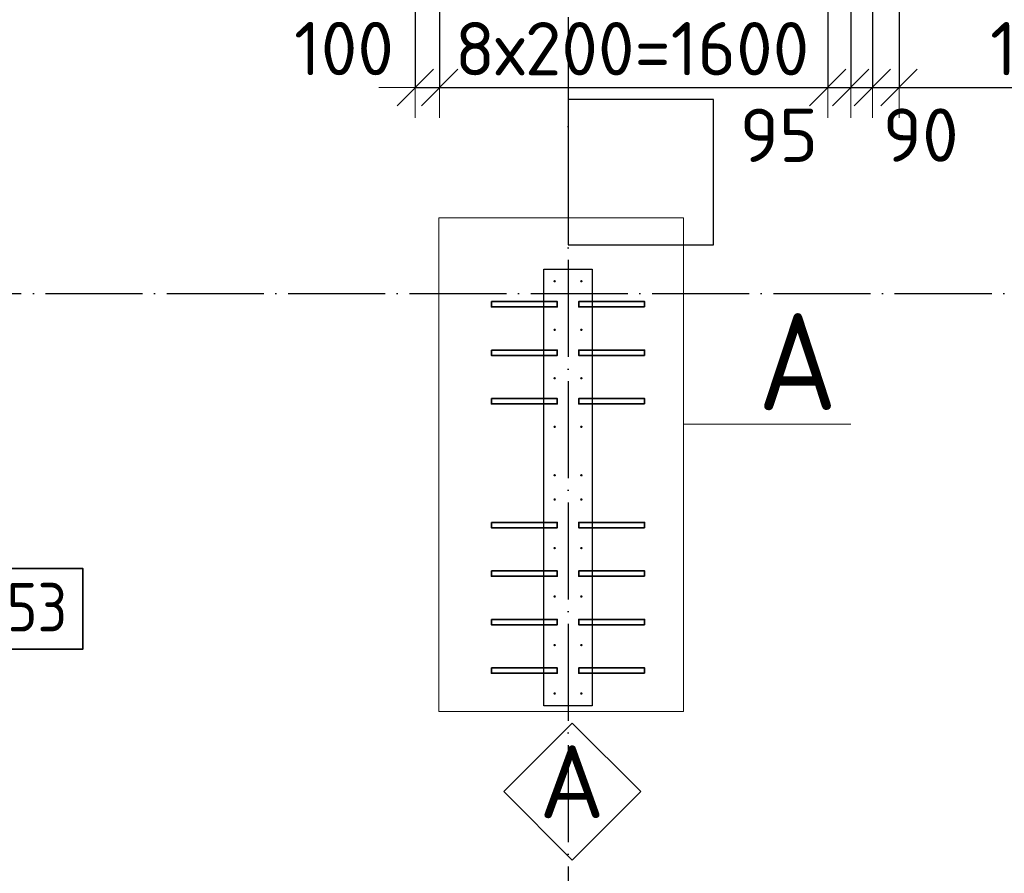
# Model space of a CAD drawing. Header units: millimetres. Extents: x 123094 to 184385, y 26948 to 48500.
# Tile 78 of 108: x 154600 to 158659, y 34309 to 37829. Entities that reach past the tile are written whole.
import ezdxf

# ---------------------------------------------------------------- set-up
doc = ezdxf.new("R2010")
doc.units = ezdxf.units.MM
doc.header["$PDMODE"] = 65
doc.linetypes.add('______11', pattern=[500, 400, -50, 0, -50])
doc.linetypes.add('______5', pattern=[1100, 800, -100, 100, -100])
for name, color, linetype, lineweight in [('Standard', 7, 'Continuous', 25), ('Арм.стержн. Выпуски', 180, 'Continuous', 35), ('Колонна (1)', 7, 'Continuous', 35), ('Размерная линия_ общее', 7, 'Continuous', 13), ('Фундамент_ общее', 7, 'Continuous', 35)]:
    doc.layers.add(name, color=color, linetype=linetype, lineweight=lineweight)
doc.layers.add('Осевая линия_ общее', color=7, linetype='______5', lineweight=13, true_color=0xa0a0a0)
doc.styles.add('ISOCPEUR', font='ISOCPEUR')
doc.dimstyles.new('DIMSTYLE_3', dxfattribs={"dimtxt": 220, "dimasz": 250, "dimexe": 0, "dimexo": 0, "dimgap": 110, "dimtad": 2, "dimdec": 0, "dimrnd": 5, "dimzin": 12, "dimdsep": 46, "dimtxsty": 'ISOCPEUR', "dimblk1": 'ALL_ML_STRICH', "dimblk2": 'ALL_ML_STRICH', "dimsah": 1, "dimcen": 0, "dimclrd": 7, "dimclre": 256, "dimclrt": 7, "dimadec": 0, "dimazin": 0, "dimtfac": 1, "dimtdec": 0, "dimtix": 1, "dimtmove": 2, "dimatfit": 3, "dimfxl": 0, "dimtzin": 0, "dimlwd": 0, "dimlwe": -3, "dimarcsym": 0})
doc.dimstyles.new('DIMSTYLE_5', dxfattribs={"dimtxt": 220, "dimasz": 250, "dimexe": 0, "dimexo": 0, "dimgap": 110, "dimtad": 2, "dimdec": 0, "dimrnd": 5, "dimzin": 12, "dimdsep": 46, "dimtxsty": 'ISOCPEUR', "dimblk1": 'ALL_ML_STRICH', "dimblk2": 'ALL_ML_STRICH', "dimsah": 1, "dimcen": 0, "dimclrd": 7, "dimclre": 256, "dimclrt": 7, "dimadec": 0, "dimazin": 0, "dimtfac": 1, "dimtdec": 0, "dimtix": 1, "dimtmove": 2, "dimatfit": 3, "dimfxl": 0, "dimtvp": 1.2, "dimtzin": 0, "dimlwd": 0, "dimlwe": -3, "dimarcsym": 0})
doc.dimstyles.new('DIMSTYLE_7', dxfattribs={"dimtxt": 220, "dimasz": 250, "dimexe": 0, "dimexo": 0, "dimgap": 110, "dimtad": 0, "dimdec": 0, "dimrnd": 5, "dimzin": 12, "dimdsep": 46, "dimtxsty": 'ISOCPEUR', "dimblk1": 'ALL_ML_STRICH', "dimblk2": 'ALL_ML_STRICH', "dimsah": 1, "dimcen": 0, "dimclrd": 7, "dimclre": 256, "dimclrt": 7, "dimadec": 0, "dimazin": 0, "dimtfac": 1, "dimtdec": 0, "dimtix": 1, "dimtmove": 2, "dimatfit": 3, "dimfxl": 0, "dimtvp": 1.2, "dimtzin": 0, "dimlwd": 0, "dimlwe": -3, "dimarcsym": 0})

# ---------------------------------------------------------------- blocks, each defined once
blk = doc.blocks.new('ALL_ML_STRICH')
at = {"color": 0, "linetype": 'ByBlock', "lineweight": -2}
for p, q in [((0, -0.5), (0, 0.5)), ((-0.3, -0.3), (0.3, 0.3)), ((-1, 0), (0.5, 0))]:
    blk.add_line(p, q, dxfattribs=at)
blk = doc.blocks.new('*D455')
at = {"layer": 'DEFPOINTS', "color": 7, "linetype": 'Continuous', "lineweight": 13, "transparency": 33554687}
for p in [(156230, 38500), (156330.5, 38365), (156230, 37549)]:
    blk.add_point(p, dxfattribs=at)
at = {"layer": 'Размерная линия_ общее', "color": 253, "linetype": 'Continuous', "lineweight": -2, "true_color": 0xa0a0a0, "transparency": 33554687}
for p, q in [((156230, 38480), (156230, 37549)), ((156330.5, 38345), (156330.5, 37549))]:
    blk.add_line(p, q, dxfattribs=at)
at = {"layer": 'Размерная линия_ общее', "color": 7, "linetype": 'Continuous', "lineweight": -2, "transparency": 33554687}
blk.add_line((156230, 37549), (156330.5, 37549), dxfattribs=at)
at = {"layer": 'Размерная линия_ общее', "color": 7, "linetype": 'Continuous', "lineweight": 13, "transparency": 33554687, "xscale": 250, "yscale": 250, "zscale": 250}
blk.add_blockref('ALL_ML_STRICH', (156330.5, 37549), dxfattribs=at)
at = {"layer": 'Размерная линия_ общее', "color": 7, "linetype": 'Continuous', "lineweight": 13, "transparency": 33554687, "xscale": 250, "yscale": 250, "zscale": 250, "rotation": 180}
blk.add_blockref('ALL_ML_STRICH', (156230, 37549), dxfattribs=at)
at = {"layer": 'Размерная линия_ общее', "color": 7, "linetype": 'Continuous', "lineweight": 13, "transparency": 33554687, "insert": (155936.4, 37709.7), "char_height": 220, "width": 660, "attachment_point": 5, "style": 'ISOCPEUR'}
blk.add_mtext('\\A1;{100}', dxfattribs=at)
blk = doc.blocks.new('*D456')
at = {"layer": 'DEFPOINTS', "color": 7, "linetype": 'Continuous', "lineweight": 13, "transparency": 33554687}
for p in [(156330.5, 38365), (157930.5, 38365), (156330.5, 37549)]:
    blk.add_point(p, dxfattribs=at)
at = {"layer": 'Размерная линия_ общее', "color": 253, "linetype": 'Continuous', "lineweight": -2, "true_color": 0xa0a0a0, "transparency": 33554687}
for p, q in [((156330.5, 38345), (156330.5, 37549)), ((157930.5, 38345), (157930.5, 37549))]:
    blk.add_line(p, q, dxfattribs=at)
at = {"layer": 'Размерная линия_ общее', "color": 7, "linetype": 'Continuous', "lineweight": -2, "transparency": 33554687}
blk.add_line((156330.5, 37549), (157930.5, 37549), dxfattribs=at)
at = {"layer": 'Размерная линия_ общее', "color": 7, "linetype": 'Continuous', "lineweight": 13, "transparency": 33554687, "xscale": 250, "yscale": 250, "zscale": 250, "rotation": 180}
blk.add_blockref('ALL_ML_STRICH', (156330.5, 37549), dxfattribs=at)
at = {"layer": 'Размерная линия_ общее', "color": 7, "linetype": 'Continuous', "lineweight": 13, "transparency": 33554687, "xscale": 250, "yscale": 250, "zscale": 250}
blk.add_blockref('ALL_ML_STRICH', (157930.5, 37549), dxfattribs=at)
at = {"layer": 'Размерная линия_ общее', "color": 7, "linetype": 'Continuous', "lineweight": 13, "transparency": 33554687, "insert": (156393.5, 37819), "char_height": 220, "width": 11, "attachment_point": 1, "line_spacing_factor": 0.60241, "style": 'ISOCPEUR'}
blk.add_mtext('8х200=1600', dxfattribs=at)
blk = doc.blocks.new('*D457')
at = {"layer": 'DEFPOINTS', "color": 7, "linetype": 'Continuous', "lineweight": 13, "transparency": 33554687}
for p in [(157930.5, 38365), (158025.5, 38365), (157930.5, 37549)]:
    blk.add_point(p, dxfattribs=at)
at = {"layer": 'Размерная линия_ общее', "color": 253, "linetype": 'Continuous', "lineweight": -2, "true_color": 0xa0a0a0, "transparency": 33554687}
for p, q in [((157930.5, 38345), (157930.5, 37549)), ((158025.5, 38345), (158025.5, 37549))]:
    blk.add_line(p, q, dxfattribs=at)
at = {"layer": 'Размерная линия_ общее', "color": 7, "linetype": 'Continuous', "lineweight": -2, "transparency": 33554687}
blk.add_line((157930.5, 37549), (158025.5, 37549), dxfattribs=at)
at = {"layer": 'Размерная линия_ общее', "color": 7, "linetype": 'Continuous', "lineweight": 13, "transparency": 33554687, "xscale": 250, "yscale": 250, "zscale": 250}
blk.add_blockref('ALL_ML_STRICH', (158025.5, 37549), dxfattribs=at)
at = {"layer": 'Размерная линия_ общее', "color": 7, "linetype": 'Continuous', "lineweight": 13, "transparency": 33554687, "xscale": 250, "yscale": 250, "zscale": 250, "rotation": 180}
blk.add_blockref('ALL_ML_STRICH', (157930.5, 37549), dxfattribs=at)
at = {"layer": 'Размерная линия_ общее', "color": 7, "linetype": 'Continuous', "lineweight": 13, "transparency": 33554687, "insert": (157729.5, 37352), "char_height": 220, "width": 440, "attachment_point": 5, "style": 'ISOCPEUR'}
blk.add_mtext('\\A1;{95}', dxfattribs=at)
blk = doc.blocks.new('*D458')
at = {"layer": 'DEFPOINTS', "color": 7, "linetype": 'Continuous', "lineweight": 13, "transparency": 33554687}
for p in [(158025.5, 38365), (158115, 38365), (158025.5, 37549)]:
    blk.add_point(p, dxfattribs=at)
at = {"layer": 'Размерная линия_ общее', "color": 253, "linetype": 'Continuous', "lineweight": -2, "true_color": 0xa0a0a0, "transparency": 33554687}
for p, q in [((158025.5, 38345), (158025.5, 37549)), ((158115, 38345), (158115, 37549))]:
    blk.add_line(p, q, dxfattribs=at)
at = {"layer": 'Размерная линия_ общее', "color": 7, "linetype": 'Continuous', "lineweight": -2, "transparency": 33554687}
blk.add_line((158025.5, 37549), (158115, 37549), dxfattribs=at)
at = {"layer": 'Размерная линия_ общее', "color": 7, "linetype": 'Continuous', "lineweight": 13, "transparency": 33554687, "xscale": 250, "yscale": 250, "zscale": 250}
blk.add_blockref('ALL_ML_STRICH', (158115, 37549), dxfattribs=at)
at = {"layer": 'Размерная линия_ общее', "color": 7, "linetype": 'Continuous', "lineweight": 13, "transparency": 33554687, "xscale": 250, "yscale": 250, "zscale": 250, "rotation": 180}
blk.add_blockref('ALL_ML_STRICH', (158025.5, 37549), dxfattribs=at)
at = {"layer": 'Размерная линия_ общее', "color": 7, "linetype": 'Continuous', "lineweight": 13, "transparency": 33554687, "insert": (158314.1, 37352.9), "char_height": 220, "width": 440, "attachment_point": 5, "style": 'ISOCPEUR'}
blk.add_mtext('\\A1;{90}', dxfattribs=at)
blk = doc.blocks.new('*D459')
at = {"layer": 'DEFPOINTS', "color": 7, "linetype": 'Continuous', "lineweight": 13, "transparency": 33554687}
for p in [(158225, 38865), (158115, 38365), (158115, 37549)]:
    blk.add_point(p, dxfattribs=at)
at = {"layer": 'Размерная линия_ общее', "color": 253, "linetype": 'Continuous', "lineweight": -2, "true_color": 0xa0a0a0, "transparency": 33554687}
for p, q in [((158225, 38845), (158225, 37549)), ((158115, 38345), (158115, 37549))]:
    blk.add_line(p, q, dxfattribs=at)
at = {"layer": 'Размерная линия_ общее', "color": 7, "linetype": 'Continuous', "lineweight": -2, "transparency": 33554687}
blk.add_line((158115, 37549), (158225, 37549), dxfattribs=at)
at = {"layer": 'Размерная линия_ общее', "color": 7, "linetype": 'Continuous', "lineweight": 13, "transparency": 33554687, "xscale": 250, "yscale": 250, "zscale": 250}
blk.add_blockref('ALL_ML_STRICH', (158225, 37549), dxfattribs=at)
at = {"layer": 'Размерная линия_ общее', "color": 7, "linetype": 'Continuous', "lineweight": 13, "transparency": 33554687, "xscale": 250, "yscale": 250, "zscale": 250, "rotation": 180}
blk.add_blockref('ALL_ML_STRICH', (158115, 37549), dxfattribs=at)
at = {"layer": 'Размерная линия_ общее', "color": 7, "linetype": 'Continuous', "lineweight": 13, "transparency": 33554687, "insert": (157870.4, 38061.9), "char_height": 220, "width": 660, "attachment_point": 5, "style": 'ISOCPEUR'}
blk.add_mtext('\\A1;{110}', dxfattribs=at)
blk = doc.blocks.new('*D460')
at = {"layer": 'DEFPOINTS', "color": 7, "linetype": 'Continuous', "lineweight": 13, "transparency": 33554687}
for p in [(158225, 38865), (160625, 38865), (158225, 37549)]:
    blk.add_point(p, dxfattribs=at)
at = {"layer": 'Размерная линия_ общее', "color": 253, "linetype": 'Continuous', "lineweight": -2, "true_color": 0xa0a0a0, "transparency": 33554687}
for p, q in [((158225, 38845), (158225, 37549)), ((160625, 38845), (160625, 37549))]:
    blk.add_line(p, q, dxfattribs=at)
at = {"layer": 'Размерная линия_ общее', "color": 7, "linetype": 'Continuous', "lineweight": -2, "transparency": 33554687}
blk.add_line((158225, 37549), (160625, 37549), dxfattribs=at)
at = {"layer": 'Размерная линия_ общее', "color": 7, "linetype": 'Continuous', "lineweight": 13, "transparency": 33554687, "xscale": 250, "yscale": 250, "zscale": 250, "rotation": 180}
blk.add_blockref('ALL_ML_STRICH', (158225, 37549), dxfattribs=at)
at = {"layer": 'Размерная линия_ общее', "color": 7, "linetype": 'Continuous', "lineweight": 13, "transparency": 33554687, "xscale": 250, "yscale": 250, "zscale": 250}
blk.add_blockref('ALL_ML_STRICH', (160625, 37549), dxfattribs=at)
at = {"layer": 'Размерная линия_ общее', "color": 7, "linetype": 'Continuous', "lineweight": 13, "transparency": 33554687, "insert": (158600, 37819), "char_height": 220, "width": 11, "attachment_point": 1, "line_spacing_factor": 0.60241, "style": 'ISOCPEUR'}
blk.add_mtext('12х200=2400', dxfattribs=at)
blk = doc.blocks.new('СЛОЖНЫЙ_ОБЪЕКТ_2')
at = {"layer": 'Standard', "color": 7, "linetype": 'Continuous', "lineweight": 13, "transparency": 33554687}
blk.add_lwpolyline([(156877.7, 34928.5), (157160.6, 34645.6), (156877.7, 34362.8), (156594.9, 34645.6), (156877.7, 34928.5)], close=True, dxfattribs=at)
at = {"layer": 'Standard', "color": 7, "linetype": 'Continuous', "lineweight": 13, "transparency": 33554687, "insert": (156876.2, 34686.2), "char_height": 300, "width": 392.727, "attachment_point": 5, "style": 'ISOCPEUR'}
blk.add_mtext('\\A1;{\\fISOCPEUR|i0|b0;\\H300.000000;\\W1.000000;\\C7;А}\\P', dxfattribs=at)

msp = doc.modelspace()

# ---------------------------------------------------------------- hatches: boundary and pattern name
at = {"layer": 'Арм.стержн. Выпуски', "linetype": 'Continuous', "lineweight": 35, "transparency": 33554687}
for points in [[(156809.9, 36750), (156809.6, 36751.9), (156808.5, 36753.5), (156806.8, 36754.6), (156804.9, 36755), (156803, 36754.6), (156801.4, 36753.5), (156800.3, 36751.9), (156799.9, 36750), (156800.3, 36748.1), (156801.4, 36746.5), (156803, 36745.4), (156804.9, 36745), (156806.8, 36745.4), (156808.5, 36746.5), (156809.6, 36748.1)], [(156919.9, 36750), (156919.6, 36751.9), (156918.5, 36753.5), (156916.8, 36754.6), (156914.9, 36755), (156913, 36754.6), (156911.4, 36753.5), (156910.3, 36751.9), (156909.9, 36750), (156910.3, 36748.1), (156911.4, 36746.5), (156913, 36745.4), (156914.9, 36745), (156916.8, 36745.4), (156918.5, 36746.5), (156919.6, 36748.1)], [(156809.9, 36550), (156809.6, 36551.9), (156808.5, 36553.5), (156806.8, 36554.6), (156804.9, 36555), (156803, 36554.6), (156801.4, 36553.5), (156800.3, 36551.9), (156799.9, 36550), (156800.3, 36548.1), (156801.4, 36546.5), (156803, 36545.4), (156804.9, 36545), (156806.8, 36545.4), (156808.5, 36546.5), (156809.6, 36548.1)], [(156919.9, 36550), (156919.6, 36551.9), (156918.5, 36553.5), (156916.8, 36554.6), (156914.9, 36555), (156913, 36554.6), (156911.4, 36553.5), (156910.3, 36551.9), (156909.9, 36550), (156910.3, 36548.1), (156911.4, 36546.5), (156913, 36545.4), (156914.9, 36545), (156916.8, 36545.4), (156918.5, 36546.5), (156919.6, 36548.1)], [(156809.9, 36350), (156809.6, 36351.9), (156808.5, 36353.5), (156806.8, 36354.6), (156804.9, 36355), (156803, 36354.6), (156801.4, 36353.5), (156800.3, 36351.9), (156799.9, 36350), (156800.3, 36348.1), (156801.4, 36346.5), (156803, 36345.4), (156804.9, 36345), (156806.8, 36345.4), (156808.5, 36346.5), (156809.6, 36348.1)], [(156919.9, 36350), (156919.6, 36351.9), (156918.5, 36353.5), (156916.8, 36354.6), (156914.9, 36355), (156913, 36354.6), (156911.4, 36353.5), (156910.3, 36351.9), (156909.9, 36350), (156910.3, 36348.1), (156911.4, 36346.5), (156913, 36345.4), (156914.9, 36345), (156916.8, 36345.4), (156918.5, 36346.5), (156919.6, 36348.1)], [(156809.9, 36150), (156809.6, 36151.9), (156808.5, 36153.5), (156806.8, 36154.6), (156804.9, 36155), (156803, 36154.6), (156801.4, 36153.5), (156800.3, 36151.9), (156799.9, 36150), (156800.3, 36148.1), (156801.4, 36146.5), (156803, 36145.4), (156804.9, 36145), (156806.8, 36145.4), (156808.5, 36146.5), (156809.6, 36148.1)], [(156919.9, 36150), (156919.6, 36151.9), (156918.5, 36153.5), (156916.8, 36154.6), (156914.9, 36155), (156913, 36154.6), (156911.4, 36153.5), (156910.3, 36151.9), (156909.9, 36150), (156910.3, 36148.1), (156911.4, 36146.5), (156913, 36145.4), (156914.9, 36145), (156916.8, 36145.4), (156918.5, 36146.5), (156919.6, 36148.1)], [(156809.9, 35950), (156809.6, 35951.9), (156808.5, 35953.5), (156806.8, 35954.6), (156804.9, 35955), (156803, 35954.6), (156801.4, 35953.5), (156800.3, 35951.9), (156799.9, 35950), (156800.3, 35948.1), (156801.4, 35946.5), (156803, 35945.4), (156804.9, 35945), (156806.8, 35945.4), (156808.5, 35946.5), (156809.6, 35948.1)], [(156919.9, 35950), (156919.6, 35951.9), (156918.5, 35953.5), (156916.8, 35954.6), (156914.9, 35955), (156913, 35954.6), (156911.4, 35953.5), (156910.3, 35951.9), (156909.9, 35950), (156910.3, 35948.1), (156911.4, 35946.5), (156913, 35945.4), (156914.9, 35945), (156916.8, 35945.4), (156918.5, 35946.5), (156919.6, 35948.1)], [(156809.9, 35850), (156809.6, 35851.9), (156808.5, 35853.5), (156806.8, 35854.6), (156804.9, 35855), (156803, 35854.6), (156801.4, 35853.5), (156800.3, 35851.9), (156799.9, 35850), (156800.3, 35848.1), (156801.4, 35846.5), (156803, 35845.4), (156804.9, 35845), (156806.8, 35845.4), (156808.5, 35846.5), (156809.6, 35848.1)], [(156919.9, 35850), (156919.6, 35851.9), (156918.5, 35853.5), (156916.8, 35854.6), (156914.9, 35855), (156913, 35854.6), (156911.4, 35853.5), (156910.3, 35851.9), (156909.9, 35850), (156910.3, 35848.1), (156911.4, 35846.5), (156913, 35845.4), (156914.9, 35845), (156916.8, 35845.4), (156918.5, 35846.5), (156919.6, 35848.1)], [(156809.9, 35650), (156809.6, 35651.9), (156808.5, 35653.5), (156806.8, 35654.6), (156804.9, 35655), (156803, 35654.6), (156801.4, 35653.5), (156800.3, 35651.9), (156799.9, 35650), (156800.3, 35648.1), (156801.4, 35646.5), (156803, 35645.4), (156804.9, 35645), (156806.8, 35645.4), (156808.5, 35646.5), (156809.6, 35648.1)], [(156919.9, 35650), (156919.6, 35651.9), (156918.5, 35653.5), (156916.8, 35654.6), (156914.9, 35655), (156913, 35654.6), (156911.4, 35653.5), (156910.3, 35651.9), (156909.9, 35650), (156910.3, 35648.1), (156911.4, 35646.5), (156913, 35645.4), (156914.9, 35645), (156916.8, 35645.4), (156918.5, 35646.5), (156919.6, 35648.1)], [(156809.9, 35450), (156809.6, 35451.9), (156808.5, 35453.5), (156806.8, 35454.6), (156804.9, 35455), (156803, 35454.6), (156801.4, 35453.5), (156800.3, 35451.9), (156799.9, 35450), (156800.3, 35448.1), (156801.4, 35446.5), (156803, 35445.4), (156804.9, 35445), (156806.8, 35445.4), (156808.5, 35446.5), (156809.6, 35448.1)], [(156919.9, 35450), (156919.6, 35451.9), (156918.5, 35453.5), (156916.8, 35454.6), (156914.9, 35455), (156913, 35454.6), (156911.4, 35453.5), (156910.3, 35451.9), (156909.9, 35450), (156910.3, 35448.1), (156911.4, 35446.5), (156913, 35445.4), (156914.9, 35445), (156916.8, 35445.4), (156918.5, 35446.5), (156919.6, 35448.1)], [(156809.9, 35250), (156809.6, 35251.9), (156808.5, 35253.5), (156806.8, 35254.6), (156804.9, 35255), (156803, 35254.6), (156801.4, 35253.5), (156800.3, 35251.9), (156799.9, 35250), (156800.3, 35248.1), (156801.4, 35246.5), (156803, 35245.4), (156804.9, 35245), (156806.8, 35245.4), (156808.5, 35246.5), (156809.6, 35248.1)], [(156919.9, 35250), (156919.6, 35251.9), (156918.5, 35253.5), (156916.8, 35254.6), (156914.9, 35255), (156913, 35254.6), (156911.4, 35253.5), (156910.3, 35251.9), (156909.9, 35250), (156910.3, 35248.1), (156911.4, 35246.5), (156913, 35245.4), (156914.9, 35245), (156916.8, 35245.4), (156918.5, 35246.5), (156919.6, 35248.1)], [(156809.9, 35050), (156809.6, 35051.9), (156808.5, 35053.5), (156806.8, 35054.6), (156804.9, 35055), (156803, 35054.6), (156801.4, 35053.5), (156800.3, 35051.9), (156799.9, 35050), (156800.3, 35048.1), (156801.4, 35046.5), (156803, 35045.4), (156804.9, 35045), (156806.8, 35045.4), (156808.5, 35046.5), (156809.6, 35048.1)], [(156919.9, 35050), (156919.6, 35051.9), (156918.5, 35053.5), (156916.8, 35054.6), (156914.9, 35055), (156913, 35054.6), (156911.4, 35053.5), (156910.3, 35051.9), (156909.9, 35050), (156910.3, 35048.1), (156911.4, 35046.5), (156913, 35045.4), (156914.9, 35045), (156916.8, 35045.4), (156918.5, 35046.5), (156919.6, 35048.1)]]:
    msp.add_hatch(color=4, dxfattribs=at).paths.add_polyline_path(points)

# ---------------------------------------------------------------- linework, layer by layer
at = {"layer": 'Standard', "color": 7, "linetype": 'Continuous', "lineweight": 13, "transparency": 33554687}
msp.add_line((157336.4, 36161.1), (158026.4, 36161.1), dxfattribs=at)
msp.add_lwpolyline([(156328.1, 37012.1), (157336.4, 37012.1), (157336.4, 34976.1), (156328.1, 34976.1), (156328.1, 37012.1)], close=True, dxfattribs=at)
at = {"layer": 'Арм.стержн. Выпуски', "color": 7, "linetype": 'Continuous', "lineweight": 35, "transparency": 33554687}
for points in [[(156543.9, 36666), (156815.9, 36666), (156815.9, 36644), (156543.9, 36644), (156543.9, 36666)], [(157175.9, 36644), (156903.9, 36644), (156903.9, 36666), (157175.9, 36666), (157175.9, 36644)], [(156543.9, 36466), (156815.9, 36466), (156815.9, 36444), (156543.9, 36444), (156543.9, 36466)], [(157175.9, 36444), (156903.9, 36444), (156903.9, 36466), (157175.9, 36466), (157175.9, 36444)], [(156543.9, 36266), (156815.9, 36266), (156815.9, 36244), (156543.9, 36244), (156543.9, 36266)], [(157175.9, 36244), (156903.9, 36244), (156903.9, 36266), (157175.9, 36266), (157175.9, 36244)], [(156543.9, 35756), (156815.9, 35756), (156815.9, 35734), (156543.9, 35734), (156543.9, 35756)], [(157175.9, 35734), (156903.9, 35734), (156903.9, 35756), (157175.9, 35756), (157175.9, 35734)], [(154512.9, 35232.7), (154859.6, 35232.7), (154859.6, 35566.1), (154512.9, 35566.1), (154512.9, 35232.7)], [(156543.9, 35556), (156815.9, 35556), (156815.9, 35534), (156543.9, 35534), (156543.9, 35556)], [(157175.9, 35534), (156903.9, 35534), (156903.9, 35556), (157175.9, 35556), (157175.9, 35534)], [(156543.9, 35356), (156815.9, 35356), (156815.9, 35334), (156543.9, 35334), (156543.9, 35356)], [(157175.9, 35334), (156903.9, 35334), (156903.9, 35356), (157175.9, 35356), (157175.9, 35334)], [(156543.9, 35156), (156815.9, 35156), (156815.9, 35134), (156543.9, 35134), (156543.9, 35156)], [(157175.9, 35134), (156903.9, 35134), (156903.9, 35156), (157175.9, 35156), (157175.9, 35134)]]:
    msp.add_lwpolyline(points, dxfattribs=at)
at = {"layer": 'Колонна (1)', "color": 7, "lineweight": 25, "transparency": 33554687}
for p, q in [((156759.9, 35000), (156759.9, 36800)), ((156759.9, 36800), (156959.9, 36800)), ((156959.9, 36800), (156959.9, 35000)), ((156959.9, 35000), (156759.9, 35000))]:
    msp.add_line(p, q, dxfattribs=at)
at = {"layer": 'Колонна (1)', "color": 7, "linetype": 'Continuous', "lineweight": 25, "transparency": 33554687}
for p, q in [((156759.9, 35000), (156759.9, 36800)), ((156759.9, 36800), (156959.9, 36800)), ((156959.9, 36800), (156959.9, 35000)), ((156959.9, 35000), (156759.9, 35000))]:
    msp.add_line(p, q, dxfattribs=at)
at = {"layer": 'Осевая линия_ общее', "color": 253, "linetype": '______11', "lineweight": -3, "true_color": 0xa0a0a0, "transparency": 33554687}
for p, q in [((156860, 46340), (156860, 27662.1)), ((125200, 36700), (169325.4, 36700))]:
    msp.add_line(p, q, dxfattribs=at)
at = {"layer": 'Фундамент_ общее', "color": 7, "lineweight": 25, "transparency": 33554687}
for p, q in [((156860, 37500), (156860, 36900)), ((157460, 37500), (156860, 37500)), ((157460, 36900), (157460, 37500)), ((156860, 36900), (157460, 36900))]:
    msp.add_line(p, q, dxfattribs=at)
at = {"layer": 'Фундамент_ общее', "color": 7, "linetype": 'Continuous', "lineweight": 25, "transparency": 33554687}
for p, q in [((156860, 37500), (156860, 36900)), ((157460, 37500), (156860, 37500)), ((157460, 36900), (157460, 37500)), ((156860, 36900), (157460, 36900))]:
    msp.add_line(p, q, dxfattribs=at)

# ---------------------------------------------------------------- block references
at = {"layer": 'Standard', "color": 7, "linetype": 'Continuous', "lineweight": 13, "transparency": 33554687}
msp.add_blockref('СЛОЖНЫЙ_ОБЪЕКТ_2', (0, 0), dxfattribs=at)

# ---------------------------------------------------------------- texts
at = {"layer": 'Standard', "color": 7, "linetype": 'Continuous', "lineweight": 13, "transparency": 33554687, "insert": (157806.2, 36418.5), "char_height": 400, "width": 476.033, "attachment_point": 5, "style": 'ISOCPEUR'}
msp.add_mtext('\\A1;{\\fISOCPEUR|i0|b0;\\H400.000000;\\W0.909091;\\C7;А}\\P', dxfattribs=at)
at = {"layer": 'Арм.стержн. Выпуски', "color": 7, "linetype": 'Continuous', "lineweight": 25, "transparency": 33554687, "insert": (154546.3, 35306.1), "char_height": 200, "width": 367.208, "attachment_point": 7, "style": 'ISOCPEUR'}
msp.add_mtext('\\W0.87;53', dxfattribs=at)

# ---------------------------------------------------------------- dimensions: what is measured, and where the dimension line sits
at = {"layer": 'Размерная линия_ общее', "color": 7, "linetype": 'Continuous', "lineweight": 13, "transparency": 33554687}
for base, p1, p2, dimstyle, picture, middle in [((158225, 37549), (158115, 38345), (158225, 38845), 'DIMSTYLE_5', '*D459', (157870.4, 38061.9)), ((156330.4966, 37549.0408), (156230, 38480), (156330.4966, 38344.9721), 'DIMSTYLE_5', '*D455', (155936.3634, 37709.6692)), ((158025.5, 37549), (157930.5, 38345), (158025.5, 38345), 'DIMSTYLE_7', '*D457', (157729.5, 37352)), ((158115, 37549.0408), (158025.4687, 38344.9721), (158115, 38344.9721), 'DIMSTYLE_7', '*D458', (158314.0796, 37352.8669))]:
    dim = msp.add_linear_dim(base=base, p1=p1, p2=p2, dimstyle=dimstyle, override={"dimpost": '<>', "dimclrd": 7, "dimclre": 253, "dimclrt": 7, "dimlwd": 0, "dimlwe": 65533}, dxfattribs=at)
    dim.commit()
    dim.dimension.update_dxf_attribs({"geometry": picture, "text_midpoint": middle, "dimtype": 160})
for base, p1, p2, text, picture, middle in [((160625, 37549), (158225, 38845), (160625, 38845), '12х200=2400', '*D460', (159425, 37659)), ((157930.5, 37549), (156330.5, 38345), (157930.5, 38345), '8х200=1600', '*D456', (157130.5, 37659))]:
    dim = msp.add_linear_dim(base=base, p1=p1, p2=p2, text=text, dimstyle='DIMSTYLE_3', override={"dimpost": '<>', "dimclrd": 7, "dimclre": 253, "dimclrt": 7, "dimlwd": 0, "dimlwe": 65533}, dxfattribs=at)
    dim.commit()
    dim.dimension.update_dxf_attribs({"geometry": picture, "text_midpoint": middle, "dimtype": 160})

doc.saveas('drawing.dxf')
